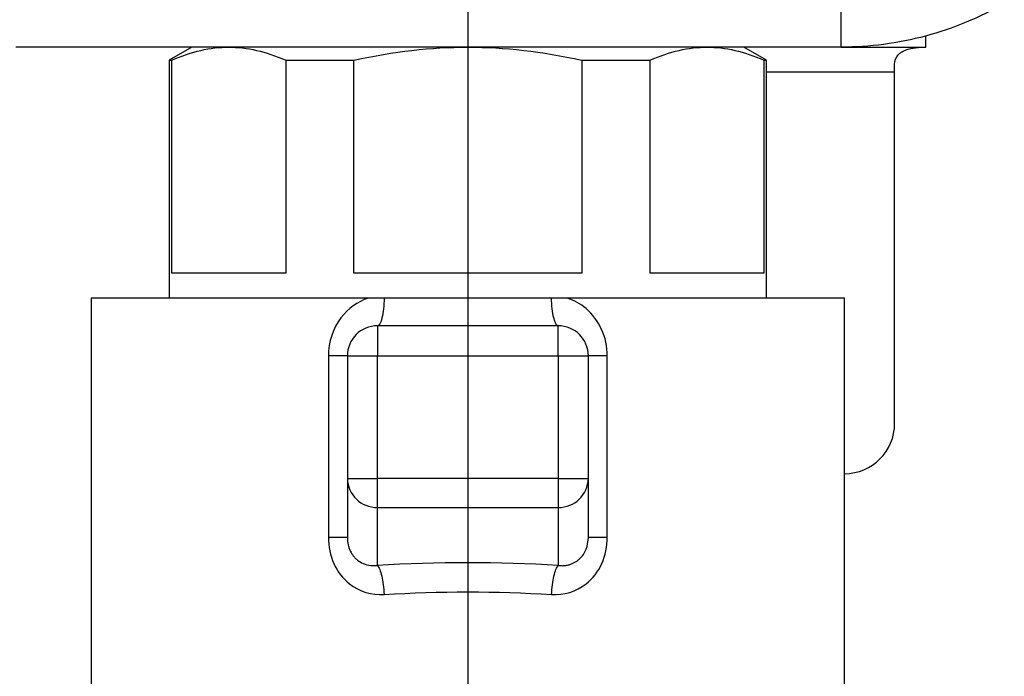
# Model space of a CAD drawing. Header units: inches. Extents: x 0.2 to 10.8, y 0.2 to 8.2.
# Tile 4 of 14: x 1.721 to 2.493, y 3.062 to 3.577. Entities that reach past the tile are written whole.
import ezdxf

# ---------------------------------------------------------------- set-up
doc = ezdxf.new("R2010")
doc.units = ezdxf.units.IN
doc.header["$MEASUREMENT"] = 0
doc.linetypes.add('SLD-Center', pattern=[0.75, 0.6, -0.05, 0.05, -0.05])
doc.layers.add('CENTER', color=40, linetype='SLD-Center')

msp = doc.modelspace()

# ---------------------------------------------------------------- linework, layer by layer
for p, q in [((2.36468, 3.55573), (2.36468, 3.65415)), ((2.4312, 3.55573), (2.4312, 3.56452)), ((2.36468, 3.55573), (1.71764, 3.55573)), ((1.85544, 3.55573), (1.83772, 3.5455)), ((2.30623, 3.5455), (2.28851, 3.55573)), ((2.36468, 3.55573), (2.4312, 3.55573)), ((1.83772, 3.5455), (1.83772, 3.35887)), ((1.83772, 3.5455), (1.83977, 3.5455)), ((1.83977, 3.37856), (1.83977, 3.5455)), ((1.92913, 3.5455), (1.92913, 3.37856)), ((1.92913, 3.5455), (1.98261, 3.5455)), ((1.98261, 3.37856), (1.98261, 3.5455)), ((2.16134, 3.5455), (2.16134, 3.37856)), ((2.16134, 3.5455), (2.21482, 3.5455)), ((2.21482, 3.37856), (2.21482, 3.5455)), ((2.30418, 3.5455), (2.30418, 3.37856)), ((2.30418, 3.5455), (2.30623, 3.5455)), ((2.30623, 3.35887), (2.30623, 3.5455)), ((2.40662, 3.53604), (2.40662, 3.54231)), ((2.40662, 3.53604), (2.30623, 3.53604)), ((2.40662, 3.26058), (2.40662, 3.53604)), ((1.92913, 3.37856), (1.83977, 3.37856)), ((2.16134, 3.37856), (1.98261, 3.37856)), ((2.30418, 3.37856), (2.21482, 3.37856)), ((1.7767, 3.35887), (1.7767, 3.05573)), ((1.99387, 3.35887), (1.7767, 3.35887)), ((2.13761, 3.35887), (2.00634, 3.35887)), ((2.36725, 3.35887), (2.15008, 3.35887)), ((2.36725, 3.03602), (2.36725, 3.35887)), ((2.00111, 3.33722), (2.00111, 3.3136)), ((2.14284, 3.33722), (2.00111, 3.33722)), ((2.14284, 3.3136), (2.14284, 3.33722)), ((1.96261, 3.3136), (1.96261, 3.17139)), ((1.97749, 3.3136), (2.00111, 3.3136)), ((1.97749, 3.3136), (1.97749, 3.21755)), ((2.00111, 3.21755), (2.00111, 3.3136)), ((2.00111, 3.3136), (2.14284, 3.3136)), ((2.14284, 3.3136), (2.14284, 3.21755)), ((2.14284, 3.3136), (2.16646, 3.3136)), ((2.16646, 3.21755), (2.16646, 3.3136)), ((2.18134, 3.17139), (2.18134, 3.3136)), ((1.97749, 3.21755), (2.00111, 3.21755)), ((1.97749, 3.21755), (1.97749, 3.17139)), ((2.00111, 3.19473), (2.00111, 3.21755)), ((2.14284, 3.21755), (2.00111, 3.21755)), ((2.14284, 3.21755), (2.14284, 3.19473)), ((2.14284, 3.21755), (2.16646, 3.21755)), ((2.16646, 3.17139), (2.16646, 3.21755)), ((2.00111, 3.19473), (2.14284, 3.19473)), ((2.00111, 3.14923), (2.00111, 3.19473)), ((2.14284, 3.19473), (2.14284, 3.14923))]:
    msp.add_line(p, q)
for centre, radius, start, end in [((2.00111, 3.3136), 0.02362, 90, 180), ((2.14284, 3.3136), 0.02362, 0, 90), ((2.36725, 3.26058), 0.03937, 270, 0), ((2.00071, 3.21796), 0.02323, 181.01019, 270.97576), ((2.14324, 3.21796), 0.02323, 269.02424, 358.98981)]:
    msp.add_arc(centre, radius, start, end)
msp.add_ellipse((2.07197, 3.06592), major_axis=(0.3189, 0), ratio=0.267949, start_param=1.346703, end_param=1.794889)
for points, knots in [([(2.49264, 3.59001), (2.47327, 3.57883), (2.45252, 3.57023), (2.40932, 3.55866), (2.38705, 3.55573), (2.36468, 3.55573)], [0, 0, 0, 0, 0.170494, 0.170494, 0.340988, 0.340988, 0.340988, 0.340988]), ([(2.40662, 3.54231), (2.40662, 3.54522), (2.40773, 3.54776), (2.41104, 3.55145), (2.41322, 3.5527), (2.42028, 3.55534), (2.42565, 3.55573), (2.4312, 3.55573)], [0, 0, 0, 0, 0.25, 0.25, 0.5, 0.5, 1, 1, 1, 1]), ([(1.99388, 3.35884), (1.98556, 3.35613), (1.96957, 3.34482), (1.96261, 3.32439), (1.96261, 3.3136)], [0, 0, 0, 0, 0.0738176, 0.1560133, 0.1560133, 0.1560133, 0.1560133]), ([(2.00634, 3.35888), (2.00425, 3.35888), (2.00107, 3.35888), (1.99739, 3.35887), (1.99533, 3.35888), (1.99435, 3.35886), (1.99388, 3.35884)], [0, 0, 0, 0, 0.501007, 0.762253, 0.887392, 1, 1, 1, 1]), ([(2.00634, 3.35887), (2.00623, 3.35304), (2.00562, 3.34742), (2.0037, 3.33949), (2.00241, 3.33722), (2.00111, 3.33722)], [0, 0, 0, 0, 0.5, 0.5, 1, 1, 1, 1]), ([(2.15007, 3.35885), (2.14984, 3.35886), (2.14937, 3.35888), (2.14837, 3.35887), (2.14653, 3.35888), (2.14286, 3.35887), (2.13969, 3.35887), (2.13761, 3.35888)], [0, 0, 0, 0, 0.055481, 0.114851, 0.240819, 0.500633, 1, 1, 1, 1]), ([(2.14284, 3.33722), (2.14154, 3.33722), (2.14024, 3.33949), (2.13833, 3.34742), (2.13772, 3.35304), (2.13761, 3.35887)], [0, 0, 0, 0, 0.5, 0.5, 1, 1, 1, 1]), ([(2.18134, 3.3136), (2.18134, 3.32079), (2.17818, 3.33513), (2.16617, 3.35114), (2.15533, 3.35715), (2.15007, 3.35885)], [0.0356764, 0.0356764, 0.0356764, 0.0356764, 0.0904574, 0.1452385, 0.1917337, 0.1917337, 0.1917337, 0.1917337]), ([(1.97749, 3.3136), (1.97749, 3.3136), (1.97605, 3.3136), (1.97079, 3.3136), (1.96697, 3.3136), (1.96261, 3.3136)], [0, 0, 0, 0, 0.5, 0.5, 1, 1, 1, 1]), ([(2.18134, 3.3136), (2.17698, 3.3136), (2.17316, 3.3136), (2.1679, 3.3136), (2.16646, 3.3136), (2.16646, 3.3136)], [0, 0, 0, 0, 0.5, 0.5, 1, 1, 1, 1]), ([(1.96261, 3.17139), (1.96261, 3.16427), (1.96549, 3.14997), (1.98037, 3.13064), (1.99674, 3.12578), (2.00636, 3.12642)], [0, 0, 0, 0, 0.0542219, 0.1084437, 0.1897765, 0.1897765, 0.1897765, 0.1897765]), ([(1.96261, 3.17139), (1.96697, 3.17139), (1.97079, 3.17139), (1.97605, 3.17139), (1.97749, 3.17139), (1.97749, 3.17139)], [0, 0, 0, 0, 0.5, 0.5, 1, 1, 1, 1]), ([(1.97749, 3.17139), (1.97751, 3.17045), (1.97756, 3.1686), (1.978, 3.16584), (1.97871, 3.16319), (1.97972, 3.16067), (1.981, 3.15832), (1.98256, 3.15617), (1.98498, 3.15363), (1.98878, 3.15101), (1.99449, 3.14899), (1.99879, 3.14915), (2.00111, 3.14923)], [0, 0, 0, 0, 0.073993, 0.145993, 0.216521, 0.286131, 0.3554, 0.424913, 0.495246, 0.636387, 0.804078, 1, 1, 1, 1]), ([(2.13759, 3.12642), (2.14721, 3.12578), (2.16347, 3.13062), (2.17843, 3.14986), (2.18134, 3.16427), (2.18134, 3.17139)], [0, 0, 0, 0, 0.0813558, 0.135593, 0.1898301, 0.1898301, 0.1898301, 0.1898301]), ([(2.14284, 3.14923), (2.14386, 3.14915), (2.14585, 3.14898), (2.14874, 3.14923), (2.15139, 3.14978), (2.1538, 3.15061), (2.15595, 3.15166), (2.15784, 3.15287), (2.15899, 3.15381), (2.16172, 3.15631), (2.16556, 3.16179), (2.16616, 3.16816), (2.16646, 3.17139)], [0, 0, 0, 0, 0.0875, 0.169738, 0.246802, 0.318798, 0.385855, 0.448133, 0.505835, 0.507684, 0.749829, 1, 1, 1, 1]), ([(2.16646, 3.17139), (2.16646, 3.17139), (2.1679, 3.17139), (2.17316, 3.17139), (2.17698, 3.17139), (2.18134, 3.17139)], [0, 0, 0, 0, 0.5, 0.5, 1, 1, 1, 1])]:
    msp.add_open_spline(points, degree=3, knots=knots)
for points in [[(1.83977, 3.5455), (1.85556, 3.55245), (1.86985, 3.55573), (1.88445, 3.55573)], [(1.88445, 3.55573), (1.89905, 3.55573), (1.91334, 3.55245), (1.92913, 3.5455)], [(1.98261, 3.5455), (2.01419, 3.55245), (2.04278, 3.55573), (2.07197, 3.55573)], [(2.07197, 3.55573), (2.10117, 3.55573), (2.12975, 3.55245), (2.16134, 3.5455)], [(2.21482, 3.5455), (2.23061, 3.55245), (2.2449, 3.55573), (2.2595, 3.55573)], [(2.2595, 3.55573), (2.2741, 3.55573), (2.28839, 3.55245), (2.30418, 3.5455)], [(2.00111, 3.14923), (2.0023, 3.14793), (2.00467, 3.14191), (2.00606, 3.13159), (2.00636, 3.12642)], [(2.13759, 3.12642), (2.13789, 3.13159), (2.13928, 3.14191), (2.14165, 3.14793), (2.14284, 3.14923)], [(2.00636, 3.12642), (2.04937, 3.12925), (2.09458, 3.12925), (2.13759, 3.12642)]]:
    msp.add_open_spline(points, degree=3)
at = {"layer": 'CENTER'}
msp.add_line((2.07197, 3.60887), (2.07197, 2.79587), dxfattribs=at)

doc.saveas('drawing.dxf')
